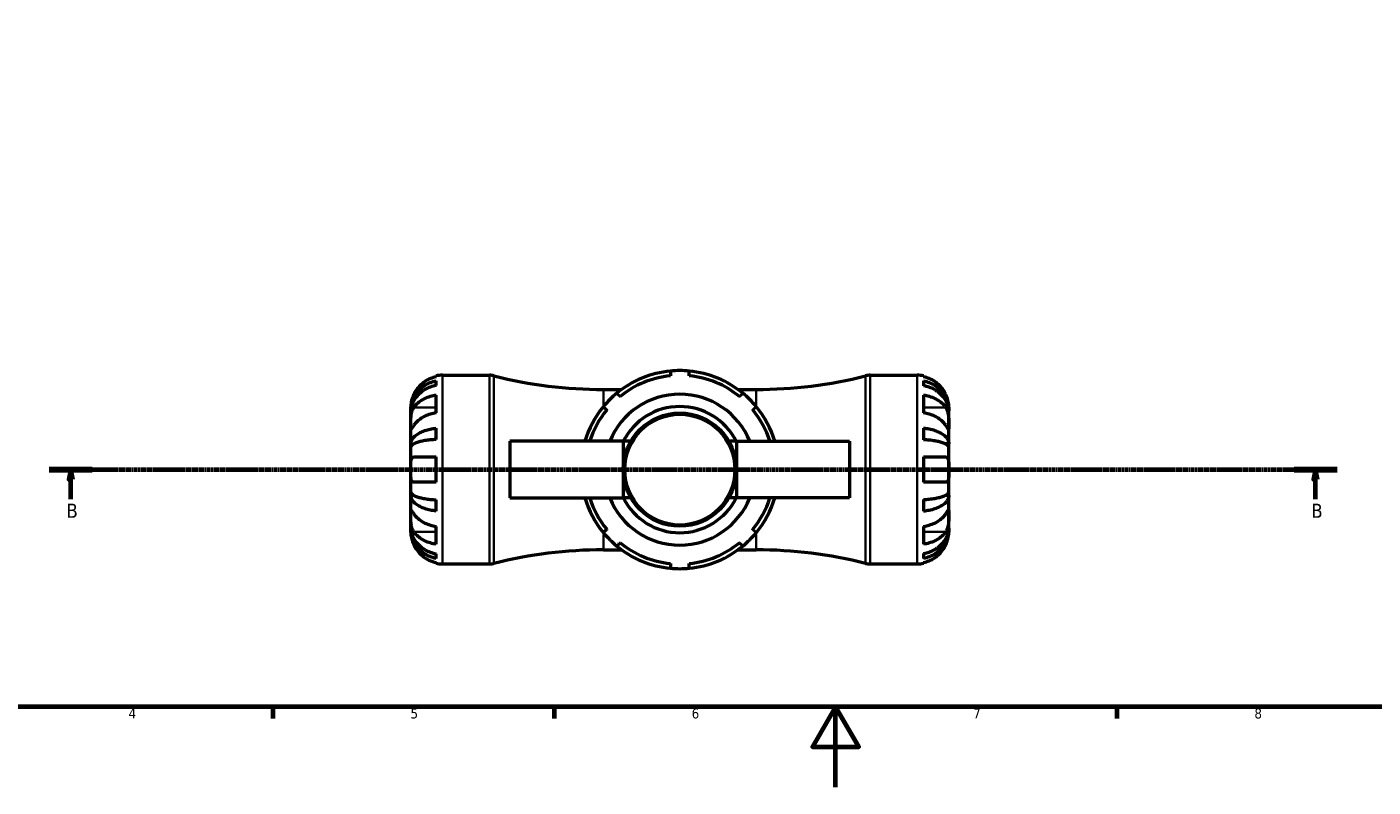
# Model space of a CAD drawing. Header units: millimetres. Extents: x 0 to 896, y 0 to 747.
# Tile 2 of 10: x 219 to 554, y 0 to 189. Entities that reach past the tile are written whole.
import ezdxf

# ---------------------------------------------------------------- set-up
doc = ezdxf.new("R2010")
doc.units = ezdxf.units.MM
doc.linetypes.add('CHAIN', pattern=[0.7087, 0.4724, -0.0591, 0.1181, -0.0591])
for name, color, linetype, lineweight in [('Border (ISO)', 7, 'Continuous', 70), ('Section Line (ISO)', 7, 'CHAIN', 70), ('Visible (ISO)', 7, 'Continuous', 50), ('Visible Narrow (ISO)', 7, 'Continuous', 35)]:
    doc.layers.add(name, color=color, linetype=linetype, lineweight=lineweight)
doc.styles.add('Label Text (ISO)', font='tahoma.ttf')
doc.styles.add('Note Text (ISO)', font='tahoma.ttf')

# ---------------------------------------------------------------- blocks, each defined once
blk = doc.blocks.new('Borders Default Border')
at = {"layer": 'Border (ISO)'}
for p, q in [((280.33, 20), (280.33, 17.1)), ((350.42, 20), (350.42, 17.1)), ((490.58, 20), (490.58, 17.1))]:
    blk.add_line(p, q, dxfattribs=at)
at = {"layer": 'Border (ISO)', "flags": 128}
for points in [[(20, 20), (20, 574), (821, 574), (821, 20), (20, 20)], [(420.5, 0), (420.5, 20), (414.73, 10), (426.27, 10), (420.5, 20)]]:
    blk.add_lwpolyline(points, dxfattribs=at)
at = {"layer": 'Border (ISO)', "color": 232, "true_color": 0xca0064, "char_height": 2.5, "attachment_point": 7, "style": 'Note Text (ISO)'}
for s, insert in [('4', (244.42, 17.1)), ('5', (314.64, 17.05)), ('6', (384.66, 17.05)), ('7', (454.77, 17.1)), ('8', (524.81, 17.04))]:
    blk.add_mtext(s, dxfattribs=dict(at, insert=insert))
blk = doc.blocks.new('2dTransSection0')
at = {"layer": 'Section Line (ISO)', "linetype": 'CHAIN'}
blk.add_line((224.65, 79.08), (545.4, 79.08), dxfattribs=at)
at = {"layer": 'Section Line (ISO)', "linetype": 'Continuous', "lineweight": 140}
for p, q in [((224.65, 79.08), (235.37, 79.08)), ((534.68, 79.08), (545.4, 79.08))]:
    blk.add_line(p, q, dxfattribs=at)
at = {"layer": 'Section Line (ISO)', "linetype": 'Continuous'}
for p, q in [((230.01, 79.08), (229.51, 76.58)), ((230.01, 76.58), (230.01, 79.08)), ((230.51, 76.58), (230.01, 79.08)), ((540.04, 79.08), (539.54, 76.58)), ((540.04, 76.58), (540.04, 79.08)), ((540.54, 76.58), (540.04, 79.08)), ((229.51, 76.58), (230.51, 76.58)), ((230.01, 71.75), (230.01, 76.58)), ((539.54, 76.58), (540.54, 76.58)), ((540.04, 71.75), (540.04, 76.58))]:
    blk.add_line(p, q, dxfattribs=at)
at = {"layer": 'Section Line (ISO)', "linetype": 'Continuous', "flags": 128}
for points in [[(230.51, 76.58), (230.01, 79.08), (229.51, 76.58), (230.51, 76.58)], [(540.54, 76.58), (540.04, 79.08), (539.54, 76.58), (540.54, 76.58)]]:
    blk.add_lwpolyline(points, dxfattribs=at)
at = {"layer": 'Section Line (ISO)'}
for points in [[(230.51, 76.58), (230.01, 79.08), (229.51, 76.58), (230.51, 76.58)], [(540.54, 76.58), (540.04, 79.08), (539.54, 76.58), (540.54, 76.58)]]:
    blk.add_solid(points, dxfattribs=at)
at = {"layer": 'Section Line (ISO)', "char_height": 3.5, "attachment_point": 7, "style": 'Label Text (ISO)'}
for insert in [(228.94, 67.08), (538.97, 67.08)]:
    blk.add_mtext('B', dxfattribs=dict(at, insert=insert))

msp = doc.modelspace()

# ---------------------------------------------------------------- linework, layer by layer
at = {"layer": 'Visible (ISO)'}
for p, q in [((321, 102.206), (321, 102.42)), ((321, 100.016), (321, 101.178)), ((322.575, 102.579), (334.271, 102.579)), ((429.129, 102.579), (440.825, 102.579)), ((442.4, 102.42), (442.4, 102.206)), ((442.4, 101.198), (442.4, 99.99)), ((321, 93.205), (321, 97.66)), ((362.7, 99.054), (367.213, 99.054)), ((396.186, 99.054), (400.7, 99.054)), ((442.4, 97.66), (442.4, 93.205)), ((314.7, 93.677), (314.7, 94.704)), ((448.7, 93.698), (448.7, 94.704)), ((314.7, 93.677), (314.709, 93.677)), ((314.7, 93.34), (314.7, 93.677)), ((314.7, 90.127), (314.7, 93.34)), ((448.7, 93.698), (448.687, 93.698)), ((448.7, 93.316), (448.7, 93.698)), ((448.7, 90.127), (448.7, 93.316)), ((314.7, 85.462), (314.7, 90.127)), ((321, 86.589), (321, 89.395)), ((442.4, 89.448), (442.4, 86.533)), ((448.7, 85.517), (448.7, 90.127)), ((314.7, 85.462), (315.393, 85.462)), ((314.7, 84.649), (314.7, 85.462)), ((314.7, 79.079), (314.7, 84.649)), ((367.6, 86.129), (339.4, 86.129)), ((339.4, 86.129), (339.4, 72.029)), ((369.489, 86.129), (367.6, 86.129)), ((367.6, 86.129), (367.6, 79.079)), ((395.8, 86.129), (393.911, 86.129)), ((395.8, 86.129), (424, 86.129)), ((395.8, 86.129), (395.8, 79.079)), ((424, 86.129), (424, 72.029)), ((448.7, 85.517), (447.791, 85.517)), ((448.7, 84.593), (448.7, 85.517)), ((448.7, 79.079), (448.7, 84.593)), ((321, 75.929), (321, 82.229)), ((442.4, 82.229), (442.4, 75.929)), ((314.7, 73.508), (314.7, 79.079)), ((367.6, 79.079), (367.6, 72.029)), ((395.8, 79.079), (395.8, 72.029)), ((448.7, 73.564), (448.7, 79.079)), ((314.7, 72.695), (314.7, 73.508)), ((314.7, 68.03), (314.7, 72.695)), ((314.7, 72.695), (315.393, 72.695)), ((321, 68.763), (321, 71.568)), ((339.4, 72.029), (367.6, 72.029)), ((369.489, 72.029), (367.6, 72.029)), ((395.8, 72.029), (393.911, 72.029)), ((424, 72.029), (395.8, 72.029)), ((442.4, 71.625), (442.4, 68.709)), ((448.7, 72.64), (447.791, 72.64)), ((448.7, 72.64), (448.7, 73.564)), ((448.7, 68.03), (448.7, 72.64)), ((314.7, 64.817), (314.7, 68.03)), ((448.7, 64.842), (448.7, 68.03)), ((314.7, 64.481), (314.7, 64.817)), ((314.7, 63.454), (314.7, 64.481)), ((314.7, 64.481), (314.709, 64.481)), ((321, 60.498), (321, 64.953)), ((442.4, 64.953), (442.4, 60.498)), ((448.7, 64.459), (448.687, 64.459)), ((448.7, 64.459), (448.7, 64.842)), ((448.7, 63.454), (448.7, 64.459)), ((321, 56.979), (321, 58.141)), ((362.7, 59.104), (367.213, 59.104)), ((396.186, 59.104), (400.7, 59.104)), ((442.4, 58.168), (442.4, 56.96)), ((321, 55.738), (321, 55.951)), ((322.575, 55.579), (334.271, 55.579)), ((429.129, 55.579), (440.825, 55.579)), ((442.4, 55.951), (442.4, 55.738))]:
    msp.add_line(p, q, dxfattribs=at)
msp.add_circle((381.7, 79.079), 14.1, dxfattribs=at)
for centre, radius, start, end in [((322.575, 94.704), 7.875, 90, 101.53696), ((334.271, 97.879), 4.7, 75.86352, 90), ((362.7, 210.755), 111.701, 255.86352, 270), ((381.7, 79.079), 24.675, 95.46502, 129.53498), ((381.7, 79.079), 23.5, 95.73917, 129.26083), ((381.7, 79.079), 24.675, 84.53498, 95.46502), ((381.7, 79.079), 24.675, 50.46502, 84.53498), ((381.7, 79.079), 23.5, 50.73917, 84.26083), ((400.7, 210.755), 111.701, 270, 284.13648), ((429.129, 97.879), 4.7, 90, 104.13648), ((440.825, 94.704), 7.875, 78.46304, 90), ((381.7, 79.079), 24.675, 129.53498, 140.46502), ((381.7, 79.079), 18.8, 22.02431, 157.97569), ((381.7, 79.079), 24.675, 39.53498, 50.46502), ((381.7, 79.079), 24.675, 140.46502, 163.39845), ((381.7, 79.079), 23.5, 140.73917, 162.5424), ((381.7, 79.079), 15.72, 26.64638, 153.35362), ((381.7, 79.079), 23.5, 17.4576, 39.26083), ((381.7, 79.079), 24.675, 16.60155, 39.53498), ((381.7, 79.079), 24.675, 196.60155, 219.53498), ((381.7, 79.079), 23.5, 197.4576, 219.26083), ((381.7, 79.079), 18.8, 202.02431, 337.97569), ((381.7, 79.079), 15.72, 206.64638, 333.35362), ((381.7, 79.079), 23.5, 320.73917, 342.5424), ((381.7, 79.079), 24.675, 320.46502, 343.39845), ((381.7, 79.079), 24.675, 219.53498, 230.46502), ((381.7, 79.079), 23.5, 230.73917, 264.26083), ((381.7, 79.079), 23.5, 275.73917, 309.26083), ((381.7, 79.079), 24.675, 309.53498, 320.46502), ((362.7, -52.597), 111.701, 90, 104.13648), ((381.7, 79.079), 24.675, 230.46502, 264.53498), ((381.7, 79.079), 24.675, 275.46502, 309.53498), ((400.7, -52.597), 111.701, 75.86352, 90), ((322.575, 63.454), 7.875, 258.46304, 270), ((334.271, 60.279), 4.7, 270, 284.13648), ((381.7, 79.079), 24.675, 264.53498, 275.46502), ((429.129, 60.279), 4.7, 255.86352, 270), ((440.825, 63.454), 7.875, 270, 281.53696)]:
    msp.add_arc(centre, radius, start, end, dxfattribs=at)
for points, knots in [([(314.7, 93.677), (314.7, 94.151), (314.748, 94.668), (314.955, 95.682), (315.115, 96.178), (315.488, 97.051), (315.735, 97.51), (316.325, 98.366), (316.667, 98.763), (317.354, 99.43), (317.763, 99.761), (318.644, 100.332), (319.116, 100.572), (320.002, 100.928), (320.495, 101.078), (321, 101.178)], [3.5144729, 3.5144729, 3.5144729, 3.5144729, 3.6612661, 3.6612661, 3.8080592, 3.8080592, 3.9542414, 3.9542414, 4.1004235, 4.1004235, 4.2462411, 4.2462411, 4.3920588, 4.3920588, 4.5338831, 4.5338831, 4.5338831, 4.5338831]), ([(321, 102.206), (320.498, 102.103), (320.008, 101.947), (319.125, 101.58), (318.653, 101.331), (317.773, 100.74), (317.364, 100.397), (316.676, 99.704), (316.333, 99.29), (315.824, 98.524), (315.635, 98.187), (315.478, 97.854)], [0.14941001, 0.14941001, 0.14941001, 0.14941001, 0.29044502, 0.29044502, 0.43634177, 0.43634177, 0.58223851, 0.58223851, 0.72934673, 0.72934673, 0.83526259, 0.83526259, 0.83526259, 0.83526259]), ([(447.922, 97.854), (447.764, 98.187), (447.575, 98.524), (447.067, 99.29), (446.724, 99.704), (446.035, 100.397), (445.627, 100.74), (444.747, 101.331), (444.275, 101.58), (443.392, 101.947), (442.902, 102.103), (442.4, 102.206)], [3.89239507, 3.89239507, 3.89239507, 3.89239507, 3.99831093, 3.99831093, 4.14541915, 4.14541915, 4.2913159, 4.2913159, 4.43721264, 4.43721264, 4.57824766, 4.57824766, 4.57824766, 4.57824766]), ([(442.4, 101.198), (442.905, 101.097), (443.398, 100.947), (444.284, 100.591), (444.756, 100.351), (445.637, 99.781), (446.046, 99.45), (446.733, 98.783), (447.075, 98.385), (447.664, 97.53), (447.912, 97.071), (448.285, 96.198), (448.444, 95.702), (448.652, 94.689), (448.7, 94.172), (448.7, 93.698)], [0.1494024, 0.1494024, 0.1494024, 0.1494024, 0.2912498, 0.2912498, 0.4370651, 0.4370651, 0.5828803, 0.5828803, 0.7290354, 0.7290354, 0.8751905, 0.8751905, 1.0219149, 1.0219149, 1.1686392, 1.1686392, 1.1686392, 1.1686392]), ([(315.478, 97.854), (315.415, 97.723), (315.356, 97.591), (315.22, 97.265), (315.148, 97.073), (315.017, 96.683), (314.96, 96.489), (314.845, 96.04), (314.798, 95.798), (314.727, 95.314), (314.712, 95.097), (314.698, 94.786), (314.7, 94.704), (314.7, 94.704)], [-0.50816407, -0.50816407, -0.50816407, -0.50816407, -0.46460526, -0.46460526, -0.40154747, -0.40154747, -0.3356183, -0.3356183, -0.24286964, -0.24286964, -0.12490659, -0.12490659, 0, 0, 0, 0]), ([(321, 100.016), (320.495, 99.927), (320.002, 99.793), (319.116, 99.477), (318.644, 99.263), (317.763, 98.755), (317.354, 98.461), (316.667, 97.867), (316.325, 97.513), (315.735, 96.751), (315.488, 96.343), (315.115, 95.566), (314.955, 95.124), (314.748, 94.222), (314.7, 93.762), (314.7, 93.34)], [0.1494026, 0.1494026, 0.1494026, 0.1494026, 0.291227, 0.291227, 0.4370446, 0.4370446, 0.5828622, 0.5828622, 0.7290444, 0.7290444, 0.8752265, 0.8752265, 1.0220197, 1.0220197, 1.1688128, 1.1688128, 1.1688128, 1.1688128]), ([(315.478, 94.582), (315.635, 94.818), (315.824, 95.056), (316.333, 95.598), (316.676, 95.891), (317.364, 96.38), (317.773, 96.623), (318.653, 97.041), (319.125, 97.217), (320.008, 97.477), (320.498, 97.587), (321, 97.66)], [3.89239507, 3.89239507, 3.89239507, 3.89239507, 3.99831093, 3.99831093, 4.14541915, 4.14541915, 4.2913159, 4.2913159, 4.43721264, 4.43721264, 4.57824766, 4.57824766, 4.57824766, 4.57824766]), ([(448.7, 93.316), (448.7, 93.737), (448.652, 94.197), (448.444, 95.099), (448.285, 95.54), (447.912, 96.317), (447.664, 96.725), (447.075, 97.487), (446.733, 97.841), (446.046, 98.434), (445.637, 98.729), (444.756, 99.237), (444.284, 99.45), (443.398, 99.767), (442.905, 99.901), (442.4, 99.99)], [3.5133937, 3.5133937, 3.5133937, 3.5133937, 3.6601181, 3.6601181, 3.8068425, 3.8068425, 3.9529976, 3.9529976, 4.0991526, 4.0991526, 4.2449679, 4.2449679, 4.3907831, 4.3907831, 4.5326305, 4.5326305, 4.5326305, 4.5326305]), ([(442.4, 97.66), (442.902, 97.587), (443.392, 97.477), (444.275, 97.217), (444.747, 97.041), (445.627, 96.623), (446.035, 96.38), (446.724, 95.891), (447.067, 95.598), (447.575, 95.056), (447.764, 94.818), (447.922, 94.582)], [0.14941001, 0.14941001, 0.14941001, 0.14941001, 0.29044502, 0.29044502, 0.43634177, 0.43634177, 0.58223851, 0.58223851, 0.72934673, 0.72934673, 0.83526259, 0.83526259, 0.83526259, 0.83526259]), ([(448.7, 94.704), (448.7, 94.704), (448.7, 94.727), (448.699, 94.821), (448.697, 94.895), (448.683, 95.164), (448.664, 95.407), (448.578, 95.918), (448.528, 96.154), (448.41, 96.592), (448.351, 96.783), (448.215, 97.172), (448.138, 97.37), (448.011, 97.663), (447.967, 97.759), (447.922, 97.854)], [-2.17667965, -2.17667965, -2.17667965, -2.17667965, -2.11086653, -2.11086653, -2.04055216, -2.04055216, -1.91738302, -1.91738302, -1.82942275, -1.82942275, -1.76558177, -1.76558177, -1.70117883, -1.70117883, -1.66961913, -1.66961913, -1.66961913, -1.66961913]), ([(314.7, 90.127), (314.7, 90.283), (314.7, 90.455), (314.701, 90.837), (314.702, 91.048), (314.715, 91.587), (314.73, 91.923), (314.795, 92.578), (314.842, 92.892), (314.959, 93.403), (315.017, 93.603), (315.152, 93.977), (315.228, 94.148), (315.364, 94.404), (315.42, 94.496), (315.478, 94.582)], [0, 0, 0, 0, 0.06608139, 0.06608139, 0.13667451, 0.13667451, 0.23873403, 0.23873403, 0.33457773, 0.33457773, 0.40157847, 0.40157847, 0.46685307, 0.46685307, 0.50745344, 0.50745344, 0.50745344, 0.50745344]), ([(447.922, 94.582), (447.98, 94.496), (448.035, 94.404), (448.171, 94.148), (448.247, 93.977), (448.382, 93.604), (448.44, 93.403), (448.555, 92.904), (448.601, 92.603), (448.673, 91.907), (448.688, 91.519), (448.701, 90.771), (448.7, 90.422), (448.7, 90.127)], [-0.50766593, -0.50766593, -0.50766593, -0.50766593, -0.46718991, -0.46718991, -0.40200215, -0.40200215, -0.33506637, -0.33506637, -0.24300458, -0.24300458, -0.12488859, -0.12488859, 0, 0, 0, 0]), ([(321, 93.205), (320.498, 93.132), (320.008, 93.022), (319.125, 92.762), (318.653, 92.586), (317.773, 92.168), (317.364, 91.926), (316.676, 91.436), (316.333, 91.143), (315.824, 90.601), (315.635, 90.363), (315.478, 90.127)], [0.14941001, 0.14941001, 0.14941001, 0.14941001, 0.29044502, 0.29044502, 0.43634177, 0.43634177, 0.58223851, 0.58223851, 0.72934673, 0.72934673, 0.83526259, 0.83526259, 0.83526259, 0.83526259]), ([(447.922, 90.127), (447.764, 90.363), (447.575, 90.601), (447.067, 91.143), (446.724, 91.436), (446.035, 91.926), (445.627, 92.168), (444.747, 92.586), (444.275, 92.762), (443.392, 93.022), (442.902, 93.132), (442.4, 93.205)], [3.89239507, 3.89239507, 3.89239507, 3.89239507, 3.99831093, 3.99831093, 4.14541915, 4.14541915, 4.2913159, 4.2913159, 4.43721264, 4.43721264, 4.57824766, 4.57824766, 4.57824766, 4.57824766]), ([(315.478, 90.127), (315.42, 90.041), (315.365, 89.959), (315.228, 89.758), (315.153, 89.647), (315.018, 89.455), (314.959, 89.376), (314.845, 89.239), (314.798, 89.2), (314.727, 89.212), (314.712, 89.292), (314.698, 89.6), (314.7, 89.833), (314.7, 90.127)], [-0.50766593, -0.50766593, -0.50766593, -0.50766593, -0.46718991, -0.46718991, -0.40200215, -0.40200215, -0.33506637, -0.33506637, -0.24300458, -0.24300458, -0.12488859, -0.12488859, 0, 0, 0, 0]), ([(314.7, 85.462), (314.7, 85.711), (314.748, 85.982), (314.955, 86.513), (315.115, 86.773), (315.488, 87.231), (315.735, 87.472), (316.325, 87.92), (316.667, 88.129), (317.354, 88.478), (317.763, 88.652), (318.644, 88.951), (319.116, 89.077), (320.002, 89.263), (320.495, 89.342), (321, 89.395)], [3.5144729, 3.5144729, 3.5144729, 3.5144729, 3.6612661, 3.6612661, 3.8080592, 3.8080592, 3.9542414, 3.9542414, 4.1004235, 4.1004235, 4.2462411, 4.2462411, 4.3920588, 4.3920588, 4.5338831, 4.5338831, 4.5338831, 4.5338831]), ([(442.4, 89.448), (442.905, 89.396), (443.398, 89.317), (444.284, 89.131), (444.756, 89.005), (445.637, 88.706), (446.046, 88.532), (446.733, 88.183), (447.075, 87.974), (447.664, 87.526), (447.912, 87.285), (448.285, 86.827), (448.444, 86.567), (448.652, 86.036), (448.7, 85.765), (448.7, 85.517)], [0.1494024, 0.1494024, 0.1494024, 0.1494024, 0.2912498, 0.2912498, 0.4370651, 0.4370651, 0.5828803, 0.5828803, 0.7290354, 0.7290354, 0.8751905, 0.8751905, 1.0219149, 1.0219149, 1.1686392, 1.1686392, 1.1686392, 1.1686392]), ([(448.7, 90.127), (448.7, 89.972), (448.7, 89.833), (448.699, 89.585), (448.697, 89.479), (448.685, 89.281), (448.67, 89.216), (448.605, 89.197), (448.558, 89.235), (448.44, 89.376), (448.382, 89.455), (448.247, 89.647), (448.171, 89.757), (448.035, 89.959), (447.98, 90.041), (447.922, 90.127)], [0, 0, 0, 0, 0.06608139, 0.06608139, 0.13667451, 0.13667451, 0.23873403, 0.23873403, 0.33457773, 0.33457773, 0.40157847, 0.40157847, 0.46685307, 0.46685307, 0.50745344, 0.50745344, 0.50745344, 0.50745344]), ([(321, 86.589), (320.495, 86.563), (320.002, 86.524), (319.116, 86.432), (318.644, 86.37), (317.763, 86.223), (317.354, 86.137), (316.667, 85.965), (316.325, 85.862), (315.735, 85.641), (315.488, 85.522), (315.115, 85.296), (314.955, 85.168), (314.748, 84.906), (314.7, 84.772), (314.7, 84.649)], [0.1494026, 0.1494026, 0.1494026, 0.1494026, 0.291227, 0.291227, 0.4370446, 0.4370446, 0.5828622, 0.5828622, 0.7290444, 0.7290444, 0.8752265, 0.8752265, 1.0220197, 1.0220197, 1.1688128, 1.1688128, 1.1688128, 1.1688128]), ([(448.7, 84.593), (448.7, 84.716), (448.652, 84.849), (448.444, 85.111), (448.285, 85.24), (447.912, 85.465), (447.664, 85.584), (447.075, 85.805), (446.733, 85.908), (446.046, 86.081), (445.637, 86.166), (444.756, 86.314), (444.284, 86.376), (443.398, 86.468), (442.905, 86.507), (442.4, 86.533)], [3.5133937, 3.5133937, 3.5133937, 3.5133937, 3.6601181, 3.6601181, 3.8068425, 3.8068425, 3.9529976, 3.9529976, 4.0991526, 4.0991526, 4.2449679, 4.2449679, 4.3907831, 4.3907831, 4.5326305, 4.5326305, 4.5326305, 4.5326305]), ([(314.7, 79.079), (314.7, 79.329), (314.7, 79.579), (314.702, 80.09), (314.704, 80.348), (314.726, 80.944), (314.753, 81.257), (314.852, 81.684), (314.905, 81.826), (315.019, 82.009), (315.069, 82.068), (315.18, 82.154), (315.238, 82.184), (315.356, 82.221), (315.415, 82.229), (315.478, 82.229)], [0, 0, 0, 0, 0.07514839, 0.07514839, 0.15775683, 0.15775683, 0.27887104, 0.27887104, 0.36056434, 0.36056434, 0.41315921, 0.41315921, 0.46174689, 0.46174689, 0.50485698, 0.50485698, 0.50485698, 0.50485698]), ([(315.478, 82.229), (315.635, 82.229), (315.824, 82.229), (316.333, 82.229), (316.676, 82.229), (317.364, 82.229), (317.773, 82.229), (318.653, 82.229), (319.125, 82.229), (320.008, 82.229), (320.498, 82.229), (321, 82.229)], [3.89239507, 3.89239507, 3.89239507, 3.89239507, 3.99831093, 3.99831093, 4.14541915, 4.14541915, 4.2913159, 4.2913159, 4.43721264, 4.43721264, 4.57824766, 4.57824766, 4.57824766, 4.57824766]), ([(442.4, 82.229), (442.902, 82.229), (443.392, 82.229), (444.275, 82.229), (444.747, 82.229), (445.627, 82.229), (446.035, 82.229), (446.724, 82.229), (447.067, 82.229), (447.575, 82.229), (447.764, 82.229), (447.922, 82.229)], [0.14941001, 0.14941001, 0.14941001, 0.14941001, 0.29044502, 0.29044502, 0.43634177, 0.43634177, 0.58223851, 0.58223851, 0.72934673, 0.72934673, 0.83526259, 0.83526259, 0.83526259, 0.83526259]), ([(447.922, 82.229), (447.928, 82.229), (447.934, 82.229), (448.019, 82.227), (448.093, 82.211), (448.22, 82.154), (448.274, 82.117), (448.382, 82.01), (448.433, 81.935), (448.551, 81.69), (448.601, 81.491), (448.673, 80.973), (448.688, 80.648), (448.701, 79.907), (448.7, 79.495), (448.7, 79.079)], [-0.51072287, -0.51072287, -0.51072287, -0.51072287, -0.50653573, -0.50653573, -0.4498196, -0.4498196, -0.40070764, -0.40070764, -0.34173664, -0.34173664, -0.24159774, -0.24159774, -0.12498377, -0.12498377, 0, 0, 0, 0]), ([(315.478, 75.929), (315.472, 75.929), (315.466, 75.929), (315.381, 75.931), (315.307, 75.947), (315.18, 76.003), (315.126, 76.04), (315.018, 76.148), (314.967, 76.222), (314.849, 76.468), (314.798, 76.667), (314.726, 77.184), (314.711, 77.51), (314.698, 78.251), (314.7, 78.662), (314.7, 79.079)], [-0.51072287, -0.51072287, -0.51072287, -0.51072287, -0.50653573, -0.50653573, -0.4498196, -0.4498196, -0.40070764, -0.40070764, -0.34173664, -0.34173664, -0.24159774, -0.24159774, -0.12498377, -0.12498377, 0, 0, 0, 0]), ([(448.7, 79.079), (448.7, 78.828), (448.7, 78.579), (448.698, 78.068), (448.695, 77.81), (448.673, 77.213), (448.646, 76.901), (448.548, 76.474), (448.495, 76.331), (448.381, 76.148), (448.33, 76.09), (448.22, 76.003), (448.162, 75.973), (448.044, 75.937), (447.984, 75.929), (447.922, 75.929)], [0, 0, 0, 0, 0.07514839, 0.07514839, 0.15775683, 0.15775683, 0.27887104, 0.27887104, 0.36056434, 0.36056434, 0.41315921, 0.41315921, 0.46174689, 0.46174689, 0.50485698, 0.50485698, 0.50485698, 0.50485698]), ([(321, 75.929), (320.498, 75.929), (320.008, 75.929), (319.125, 75.929), (318.653, 75.929), (317.773, 75.929), (317.364, 75.929), (316.676, 75.929), (316.333, 75.929), (315.824, 75.929), (315.635, 75.929), (315.478, 75.929)], [0.14941001, 0.14941001, 0.14941001, 0.14941001, 0.29044502, 0.29044502, 0.43634177, 0.43634177, 0.58223851, 0.58223851, 0.72934673, 0.72934673, 0.83526259, 0.83526259, 0.83526259, 0.83526259]), ([(447.922, 75.929), (447.764, 75.929), (447.575, 75.929), (447.067, 75.929), (446.724, 75.929), (446.035, 75.929), (445.627, 75.929), (444.747, 75.929), (444.275, 75.929), (443.392, 75.929), (442.902, 75.929), (442.4, 75.929)], [3.89239507, 3.89239507, 3.89239507, 3.89239507, 3.99831093, 3.99831093, 4.14541915, 4.14541915, 4.2913159, 4.2913159, 4.43721264, 4.43721264, 4.57824766, 4.57824766, 4.57824766, 4.57824766]), ([(314.7, 73.508), (314.7, 73.386), (314.748, 73.252), (314.955, 72.99), (315.115, 72.862), (315.488, 72.636), (315.735, 72.517), (316.325, 72.296), (316.667, 72.193), (317.354, 72.02), (317.763, 71.935), (318.644, 71.787), (319.116, 71.725), (320.002, 71.633), (320.495, 71.594), (321, 71.568)], [3.5144729, 3.5144729, 3.5144729, 3.5144729, 3.6612661, 3.6612661, 3.8080592, 3.8080592, 3.9542414, 3.9542414, 4.1004235, 4.1004235, 4.2462411, 4.2462411, 4.3920588, 4.3920588, 4.5338831, 4.5338831, 4.5338831, 4.5338831]), ([(321, 68.763), (320.495, 68.815), (320.002, 68.894), (319.116, 69.081), (318.644, 69.206), (317.763, 69.506), (317.354, 69.679), (316.667, 70.029), (316.325, 70.237), (315.735, 70.686), (315.488, 70.926), (315.115, 71.384), (314.955, 71.644), (314.748, 72.176), (314.7, 72.447), (314.7, 72.695)], [0.1494026, 0.1494026, 0.1494026, 0.1494026, 0.291227, 0.291227, 0.4370446, 0.4370446, 0.5828622, 0.5828622, 0.7290444, 0.7290444, 0.8752265, 0.8752265, 1.0220197, 1.0220197, 1.1688128, 1.1688128, 1.1688128, 1.1688128]), ([(442.4, 71.625), (442.905, 71.651), (443.398, 71.69), (444.284, 71.782), (444.756, 71.844), (445.637, 71.991), (446.046, 72.077), (446.733, 72.249), (447.075, 72.352), (447.664, 72.574), (447.912, 72.692), (448.285, 72.918), (448.444, 73.046), (448.652, 73.308), (448.7, 73.442), (448.7, 73.564)], [0.1494024, 0.1494024, 0.1494024, 0.1494024, 0.2912498, 0.2912498, 0.4370651, 0.4370651, 0.5828803, 0.5828803, 0.7290354, 0.7290354, 0.8751905, 0.8751905, 1.0219149, 1.0219149, 1.1686392, 1.1686392, 1.1686392, 1.1686392]), ([(448.7, 72.64), (448.7, 72.392), (448.652, 72.121), (448.444, 71.59), (448.285, 71.33), (447.912, 70.872), (447.664, 70.632), (447.075, 70.183), (446.733, 69.975), (446.046, 69.625), (445.637, 69.452), (444.756, 69.153), (444.284, 69.027), (443.398, 68.841), (442.905, 68.762), (442.4, 68.709)], [3.5133937, 3.5133937, 3.5133937, 3.5133937, 3.6601181, 3.6601181, 3.8068425, 3.8068425, 3.9529976, 3.9529976, 4.0991526, 4.0991526, 4.2449679, 4.2449679, 4.3907831, 4.3907831, 4.5326305, 4.5326305, 4.5326305, 4.5326305]), ([(315.478, 63.575), (315.42, 63.662), (315.365, 63.754), (315.228, 64.009), (315.153, 64.181), (315.018, 64.554), (314.959, 64.754), (314.845, 65.253), (314.798, 65.554), (314.727, 66.251), (314.712, 66.638), (314.698, 67.386), (314.7, 67.736), (314.7, 68.03)], [-0.50766593, -0.50766593, -0.50766593, -0.50766593, -0.46718991, -0.46718991, -0.40200215, -0.40200215, -0.33506637, -0.33506637, -0.24300458, -0.24300458, -0.12488859, -0.12488859, 0, 0, 0, 0]), ([(314.7, 68.03), (314.7, 68.186), (314.7, 68.325), (314.701, 68.573), (314.702, 68.679), (314.715, 68.877), (314.73, 68.941), (314.795, 68.961), (314.842, 68.922), (314.959, 68.781), (315.017, 68.703), (315.152, 68.511), (315.228, 68.4), (315.364, 68.199), (315.42, 68.117), (315.478, 68.03)], [0, 0, 0, 0, 0.06608139, 0.06608139, 0.13667451, 0.13667451, 0.23873403, 0.23873403, 0.33457773, 0.33457773, 0.40157847, 0.40157847, 0.46685307, 0.46685307, 0.50745344, 0.50745344, 0.50745344, 0.50745344]), ([(315.478, 68.03), (315.635, 67.795), (315.824, 67.557), (316.333, 67.015), (316.676, 66.722), (317.364, 66.232), (317.773, 65.99), (318.653, 65.571), (319.125, 65.395), (320.008, 65.136), (320.498, 65.026), (321, 64.953)], [3.89239507, 3.89239507, 3.89239507, 3.89239507, 3.99831093, 3.99831093, 4.14541915, 4.14541915, 4.2913159, 4.2913159, 4.43721264, 4.43721264, 4.57824766, 4.57824766, 4.57824766, 4.57824766]), ([(442.4, 64.953), (442.902, 65.026), (443.392, 65.136), (444.275, 65.395), (444.747, 65.571), (445.627, 65.99), (446.035, 66.232), (446.724, 66.722), (447.067, 67.015), (447.575, 67.557), (447.764, 67.795), (447.922, 68.03)], [0.14941001, 0.14941001, 0.14941001, 0.14941001, 0.29044502, 0.29044502, 0.43634177, 0.43634177, 0.58223851, 0.58223851, 0.72934673, 0.72934673, 0.83526259, 0.83526259, 0.83526259, 0.83526259]), ([(447.922, 68.03), (447.98, 68.116), (448.035, 68.198), (448.171, 68.4), (448.247, 68.511), (448.382, 68.702), (448.44, 68.781), (448.555, 68.919), (448.601, 68.958), (448.673, 68.945), (448.688, 68.865), (448.701, 68.558), (448.7, 68.325), (448.7, 68.03)], [-0.50766593, -0.50766593, -0.50766593, -0.50766593, -0.46718991, -0.46718991, -0.40200215, -0.40200215, -0.33506637, -0.33506637, -0.24300458, -0.24300458, -0.12488859, -0.12488859, 0, 0, 0, 0]), ([(448.7, 68.03), (448.7, 67.874), (448.7, 67.703), (448.699, 67.321), (448.697, 67.11), (448.685, 66.57), (448.67, 66.235), (448.605, 65.579), (448.558, 65.266), (448.44, 64.755), (448.382, 64.554), (448.247, 64.181), (448.171, 64.009), (448.035, 63.754), (447.98, 63.662), (447.922, 63.575)], [0, 0, 0, 0, 0.06608139, 0.06608139, 0.13667451, 0.13667451, 0.23873403, 0.23873403, 0.33457773, 0.33457773, 0.40157847, 0.40157847, 0.46685307, 0.46685307, 0.50745344, 0.50745344, 0.50745344, 0.50745344]), ([(314.7, 64.817), (314.7, 64.396), (314.748, 63.935), (314.955, 63.033), (315.115, 62.592), (315.488, 61.814), (315.735, 61.406), (316.325, 60.644), (316.667, 60.291), (317.354, 59.697), (317.763, 59.402), (318.644, 58.894), (319.116, 58.681), (320.002, 58.364), (320.495, 58.23), (321, 58.141)], [3.5144729, 3.5144729, 3.5144729, 3.5144729, 3.6612661, 3.6612661, 3.8080592, 3.8080592, 3.9542414, 3.9542414, 4.1004235, 4.1004235, 4.2462411, 4.2462411, 4.3920588, 4.3920588, 4.5338831, 4.5338831, 4.5338831, 4.5338831]), ([(321, 56.979), (320.495, 57.079), (320.002, 57.23), (319.116, 57.586), (318.644, 57.825), (317.763, 58.396), (317.354, 58.727), (316.667, 59.394), (316.325, 59.792), (315.735, 60.648), (315.488, 61.106), (315.115, 61.98), (314.955, 62.476), (314.748, 63.489), (314.7, 64.007), (314.7, 64.481)], [0.1494026, 0.1494026, 0.1494026, 0.1494026, 0.291227, 0.291227, 0.4370446, 0.4370446, 0.5828622, 0.5828622, 0.7290444, 0.7290444, 0.8752265, 0.8752265, 1.0220197, 1.0220197, 1.1688128, 1.1688128, 1.1688128, 1.1688128]), ([(442.4, 58.168), (442.905, 58.257), (443.398, 58.391), (444.284, 58.707), (444.756, 58.921), (445.637, 59.429), (446.046, 59.723), (446.733, 60.317), (447.075, 60.671), (447.664, 61.432), (447.912, 61.84), (448.285, 62.618), (448.444, 63.059), (448.652, 63.96), (448.7, 64.42), (448.7, 64.842)], [0.1494024, 0.1494024, 0.1494024, 0.1494024, 0.2912498, 0.2912498, 0.4370651, 0.4370651, 0.5828803, 0.5828803, 0.7290354, 0.7290354, 0.8751905, 0.8751905, 1.0219149, 1.0219149, 1.1686392, 1.1686392, 1.1686392, 1.1686392]), ([(448.7, 64.459), (448.7, 63.986), (448.652, 63.469), (448.444, 62.456), (448.285, 61.96), (447.912, 61.086), (447.664, 60.628), (447.075, 59.772), (446.733, 59.375), (446.046, 58.708), (445.637, 58.377), (444.756, 57.806), (444.284, 57.566), (443.398, 57.211), (442.905, 57.06), (442.4, 56.96)], [3.5133937, 3.5133937, 3.5133937, 3.5133937, 3.6601181, 3.6601181, 3.8068425, 3.8068425, 3.9529976, 3.9529976, 4.0991526, 4.0991526, 4.2449679, 4.2449679, 4.3907831, 4.3907831, 4.5326305, 4.5326305, 4.5326305, 4.5326305]), ([(314.7, 63.454), (314.7, 63.454), (314.7, 63.431), (314.701, 63.337), (314.702, 63.263), (314.716, 62.993), (314.736, 62.751), (314.821, 62.24), (314.871, 62.003), (314.989, 61.565), (315.048, 61.375), (315.185, 60.985), (315.262, 60.788), (315.389, 60.495), (315.432, 60.399), (315.478, 60.304)], [-2.17667965, -2.17667965, -2.17667965, -2.17667965, -2.11086653, -2.11086653, -2.04055216, -2.04055216, -1.91738302, -1.91738302, -1.82942275, -1.82942275, -1.76558177, -1.76558177, -1.70117883, -1.70117883, -1.66961913, -1.66961913, -1.66961913, -1.66961913]), ([(321, 60.498), (320.498, 60.571), (320.008, 60.681), (319.125, 60.941), (318.653, 61.116), (317.773, 61.535), (317.364, 61.777), (316.676, 62.267), (316.333, 62.56), (315.824, 63.102), (315.635, 63.34), (315.478, 63.575)], [0.14941001, 0.14941001, 0.14941001, 0.14941001, 0.29044502, 0.29044502, 0.43634177, 0.43634177, 0.58223851, 0.58223851, 0.72934673, 0.72934673, 0.83526259, 0.83526259, 0.83526259, 0.83526259]), ([(447.922, 63.575), (447.764, 63.34), (447.575, 63.102), (447.067, 62.56), (446.724, 62.267), (446.035, 61.777), (445.627, 61.535), (444.747, 61.116), (444.275, 60.941), (443.392, 60.681), (442.902, 60.571), (442.4, 60.498)], [3.89239507, 3.89239507, 3.89239507, 3.89239507, 3.99831093, 3.99831093, 4.14541915, 4.14541915, 4.2913159, 4.2913159, 4.43721264, 4.43721264, 4.57824766, 4.57824766, 4.57824766, 4.57824766]), ([(447.922, 60.304), (447.984, 60.435), (448.043, 60.567), (448.179, 60.892), (448.252, 61.085), (448.383, 61.474), (448.44, 61.668), (448.555, 62.117), (448.601, 62.359), (448.673, 62.843), (448.688, 63.06), (448.701, 63.371), (448.7, 63.454), (448.7, 63.454)], [-0.50816407, -0.50816407, -0.50816407, -0.50816407, -0.46460526, -0.46460526, -0.40154747, -0.40154747, -0.3356183, -0.3356183, -0.24286964, -0.24286964, -0.12490659, -0.12490659, 0, 0, 0, 0]), ([(315.478, 60.304), (315.635, 59.971), (315.824, 59.634), (316.333, 58.867), (316.676, 58.453), (317.364, 57.761), (317.773, 57.418), (318.653, 56.826), (319.125, 56.578), (320.008, 56.21), (320.498, 56.055), (321, 55.951)], [3.89239507, 3.89239507, 3.89239507, 3.89239507, 3.99831093, 3.99831093, 4.14541915, 4.14541915, 4.2913159, 4.2913159, 4.43721264, 4.43721264, 4.57824766, 4.57824766, 4.57824766, 4.57824766]), ([(442.4, 55.951), (442.902, 56.055), (443.392, 56.21), (444.275, 56.578), (444.747, 56.826), (445.627, 57.418), (446.035, 57.761), (446.724, 58.453), (447.067, 58.867), (447.575, 59.634), (447.764, 59.971), (447.922, 60.304)], [0.14941001, 0.14941001, 0.14941001, 0.14941001, 0.29044502, 0.29044502, 0.43634177, 0.43634177, 0.58223851, 0.58223851, 0.72934673, 0.72934673, 0.83526259, 0.83526259, 0.83526259, 0.83526259])]:
    msp.add_open_spline(points, degree=3, knots=knots, dxfattribs=at)
for points, weights in [([(379.35, 103.642), (379.35, 103.037), (379.35, 102.461)], [1.20259019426, 1.22998749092, 1.25725338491]), ([(384.05, 102.461), (384.05, 103.037), (384.05, 103.642)], [1.25725338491, 1.22998749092, 1.20259019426]), ([(366.828, 97.274), (366.421, 97.681), (365.993, 98.109)], [1.25725338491, 1.22998749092, 1.20259019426]), ([(397.407, 98.109), (396.979, 97.681), (396.572, 97.274)], [1.20259019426, 1.22998749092, 1.25725338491]), ([(362.67, 94.786), (363.097, 94.358), (363.504, 93.951)], [1.20259019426, 1.22998749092, 1.25725338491]), ([(399.895, 93.951), (400.302, 94.358), (400.73, 94.786)], [1.25725338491, 1.22998749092, 1.20259019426]), ([(363.504, 64.207), (363.097, 63.8), (362.67, 63.372)], [1.25725338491, 1.22998749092, 1.20259019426]), ([(400.73, 63.372), (400.302, 63.8), (399.895, 64.207)], [1.20259019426, 1.22998749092, 1.25725338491]), ([(365.993, 60.049), (366.421, 60.476), (366.828, 60.883)], [1.20259019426, 1.22998749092, 1.25725338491]), ([(396.572, 60.883), (396.979, 60.476), (397.407, 60.049)], [1.25725338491, 1.22998749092, 1.20259019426]), ([(379.35, 55.697), (379.35, 55.121), (379.35, 54.516)], [1.25725338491, 1.22998749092, 1.20259019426]), ([(384.05, 54.516), (384.05, 55.121), (384.05, 55.697)], [1.20259019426, 1.22998749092, 1.25725338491])]:
    msp.add_rational_spline(points, weights, degree=2, dxfattribs=at)
at = {"layer": 'Visible Narrow (ISO)'}
for p, q in [((322.575, 55.868), (322.575, 102.289)), ((334.271, 55.868), (334.271, 102.289)), ((335.419, 102.149), (335.419, 56.009)), ((427.981, 56.009), (427.981, 102.149)), ((429.129, 102.289), (429.129, 55.868)), ((440.825, 55.868), (440.825, 102.289)), ((362.7, 95.221), (362.7, 99.043)), ((400.7, 95.221), (400.7, 99.043)), ((315.754, 94.582), (320.724, 94.582)), ((447.646, 94.582), (442.676, 94.582)), ((315.754, 63.575), (320.724, 63.575)), ((362.7, 59.115), (362.7, 62.937)), ((400.7, 59.115), (400.7, 62.937)), ((447.646, 63.575), (442.676, 63.575))]:
    msp.add_line(p, q, dxfattribs=at)
msp.add_circle((381.7, 79.079), 13.63, dxfattribs=at)

# ---------------------------------------------------------------- block references
msp.add_blockref('Borders Default Border', (0, 0))
at = {"layer": 'Section Line (ISO)'}
msp.add_blockref('2dTransSection0', (0, 0), dxfattribs=at)

doc.saveas('drawing.dxf')
